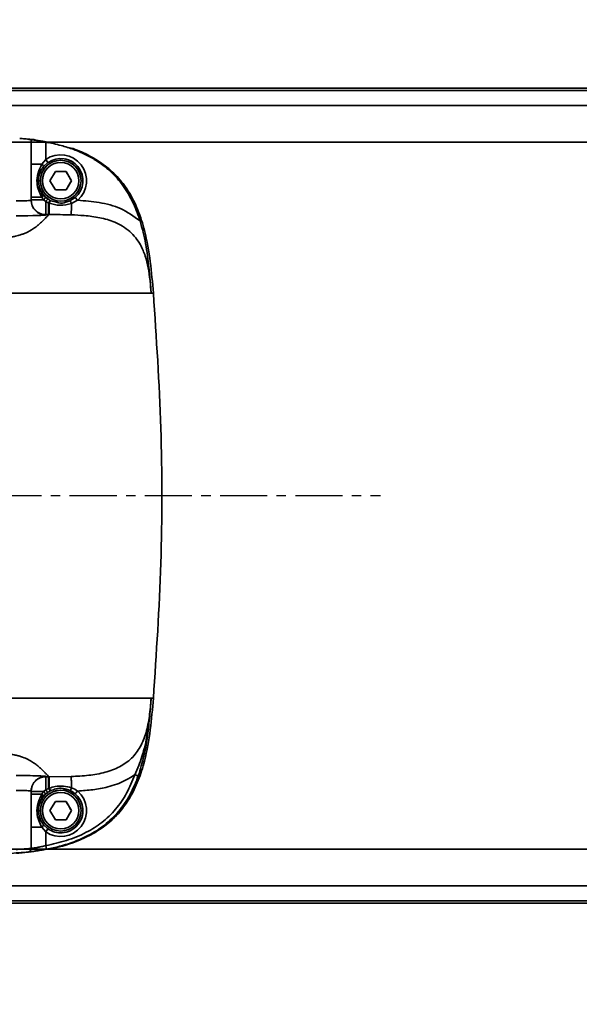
# Model space of a CAD drawing. Header units: millimetres. Extents: x 5717 to 9500, y -822 to 3039.
# Tile 14 of 31: x 7720 to 7796, y 743 to 875. Entities that reach past the tile are written whole.
import ezdxf

# ---------------------------------------------------------------- set-up
doc = ezdxf.new("R2010")
doc.units = ezdxf.units.MM
doc.header["$PDSIZE"] = -1
doc.linetypes.add('CENTER', pattern=[10.16, 6.35, -1.27, 1.27, -1.27])
doc.layers.add('细线层', color=7, linetype='Continuous')
doc.styles.get("Standard").update_dxf_attribs({"font": 'geniso.shx'})
doc.dimstyles.new('ISO-25', dxfattribs={"dimscale": 5, "dimtxt": 3.5, "dimasz": 4.5, "dimexe": 3.5, "dimexo": 0.625, "dimtad": 1, "dimdec": 1, "dimtxsty": 'Standard', "dimcen": 2.5, "dimclrd": 1, "dimclre": 1, "dimadec": 0, "dimazin": 0, "dimtfac": 1, "dimtdec": 1, "dimtmove": 1, "dimatfit": 3, "dimfxl": 1, "dimarcsym": 0})

# ---------------------------------------------------------------- blocks, each defined once
blk = doc.blocks.new('*U1')
at = {"color": 0, "linetype": 'CENTER', "transparency": 16777216}
blk.add_line((-294.49, 0), (458.69, 0), dxfattribs=at)
blk = doc.blocks.new('*D32')
at = {"color": 1, "lineweight": -2, "transparency": 16777216}
for p, q in [((7895.88, 1048.55), (7836.6, 1029.74)), ((7147.94, 811.21), (7815.15, 1022.94))]:
    blk.add_line(p, q, dxfattribs=at)
at = {"color": 1, "transparency": 16777216}
blk.add_solid([(7835.46, 1033.32), (7837.73, 1026.17), (7815.15, 1022.94)], dxfattribs=at)
at = {"layer": 'Defpoints', "color": 0, "transparency": 16777216}
for p in [(7815.15, 1022.94), (7147.94, 811.21)]:
    blk.add_point(p, dxfattribs=at)
at = {"color": 0, "transparency": 16777216, "insert": (7873.37, 1053.87), "char_height": 17.5, "attachment_point": 5, "rotation": 17.6057}
blk.add_mtext('{\\fHYSWLongFangSong|b1|i0|c134|p2;R700}', dxfattribs=at)

msp = doc.modelspace()

# ---------------------------------------------------------------- linework, layer by layer
at = {"color": 4}
msp.add_arc((7147.94, 811.21), 700, 225, 135, dxfattribs=at)
at = {"layer": '细线层', "linetype": 'Continuous', "lineweight": 35}
for p, q in [((7902.94, 865.88), (7462.15, 865.88)), ((7463.53, 866.21), (7902.94, 866.21)), ((7460.59, 863.85), (7902.94, 863.85)), ((7819.86, 858.9), (7674.26, 858.9)), ((7721.94, 859.25), (7721.94, 851.1)), ((7721.94, 855.95), (7721.94, 859.25)), ((7721.94, 859.25), (7723.94, 858.94)), ((7723.94, 858.94), (7723.94, 856.58)), ((7723.38, 855.95), (7721.94, 855.95)), ((7723.38, 855.95), (7723.94, 856.58)), ((7724.22, 856.17), (7723.63, 855.63)), ((7723.94, 856.58), (7724.22, 856.17)), ((7724.49, 853.71), (7725.22, 854.96)), ((7725.22, 854.96), (7726.66, 854.96)), ((7726.66, 854.96), (7727.38, 853.71)), ((7725.22, 852.46), (7724.49, 853.71)), ((7727.38, 853.71), (7726.66, 852.46)), ((7723.63, 851.79), (7723.91, 851.5)), ((7726.66, 852.46), (7725.22, 852.46)), ((7723.38, 851.47), (7721.94, 851.47)), ((7721.94, 851.13), (7721.94, 851.47)), ((7721.94, 851.1), (7721.94, 851.13)), ((7721.94, 851.13), (7723.64, 851.13)), ((7723.64, 851.13), (7723.38, 851.47)), ((7723.94, 850.9), (7723.64, 851.13)), ((7723.91, 851.5), (7724.22, 851.25)), ((7724.4, 850.68), (7724.31, 850.72)), ((7724.54, 851.05), (7724.62, 851.01)), ((7724.62, 851.01), (7725.38, 850.8)), ((7727.19, 850.99), (7727.91, 851.45)), ((7728.23, 851.07), (7727.41, 850.65)), ((7728.23, 851.07), (7727.91, 851.45)), ((7723.94, 849.13), (7723.94, 849.1)), ((7724.31, 849.13), (7723.94, 849.13)), ((7724.4, 849.13), (7724.31, 849.13)), ((7738.22, 838.55), (7738.16, 838.55)), ((7738.46, 838.55), (7738.22, 838.55)), ((7738.16, 783.87), (7738.11, 783.21)), ((7738.16, 783.87), (7738.22, 783.87)), ((7738.16, 783.87), (7738.16, 783.87)), ((7738.22, 783.87), (7738.46, 783.87)), ((7723.94, 773.32), (7723.94, 773.29)), ((7723.94, 773.29), (7724.31, 773.29)), ((7724.4, 773.29), (7727.36, 773.32)), ((7721.9, 771.34), (7721.97, 771.68)), ((7721.94, 771.32), (7721.9, 771.34)), ((7721.94, 771.32), (7721.99, 771.6)), ((7721.94, 771.32), (7721.94, 763.61)), ((7721.94, 771.29), (7721.94, 771.32)), ((7723.64, 771.29), (7721.94, 771.29)), ((7721.94, 770.95), (7721.94, 771.29)), ((7723.38, 770.95), (7721.94, 770.95)), ((7723.38, 770.95), (7723.64, 771.29)), ((7723.91, 770.92), (7723.63, 770.63)), ((7723.64, 771.29), (7723.94, 771.52)), ((7724.22, 771.17), (7723.91, 770.92)), ((7724.62, 771.41), (7724.54, 771.37)), ((7727.19, 771.44), (7726.5, 771.63)), ((7727.91, 770.98), (7727.19, 771.44)), ((7724.49, 768.71), (7725.22, 769.96)), ((7725.22, 769.96), (7726.66, 769.96)), ((7726.66, 769.96), (7727.38, 768.71)), ((7725.22, 767.46), (7724.49, 768.71)), ((7727.38, 768.71), (7726.66, 767.46)), ((7723.63, 766.79), (7724.22, 766.25)), ((7726.66, 767.46), (7725.22, 767.46)), ((7723.38, 766.47), (7721.94, 766.47)), ((7721.94, 763.61), (7721.94, 766.47)), ((7723.94, 765.84), (7723.38, 766.47)), ((7723.94, 765.84), (7724.22, 766.25)), ((7723.94, 765.84), (7723.94, 763.99)), ((7724.03, 763.5), (7723.94, 763.99)), ((7674.26, 763.52), (7819.86, 763.52)), ((7721.94, 763.17), (7722.51, 763.25)), ((7902.94, 758.57), (7460.59, 758.57)), ((7462.15, 756.54), (7902.94, 756.54)), ((7902.94, 756.21), (7463.53, 756.21))]:
    msp.add_line(p, q, dxfattribs=at)
at = {"layer": '细线层', "linetype": 'Continuous', "lineweight": 35, "flags": 128}
for points in [[(7723.44, 851.71), (7723.4, 852.1), (7723.33, 852.34)], [(7723.94, 849.13), (7723.94, 849.18), (7723.94, 849.28), (7723.94, 849.44), (7723.94, 849.66), (7723.94, 849.92), (7723.94, 850.22), (7723.94, 850.55), (7723.94, 850.9)], [(7724.4, 849.13), (7724.4, 849.17), (7724.4, 849.26), (7724.4, 849.4), (7724.4, 849.59), (7724.4, 849.81), (7724.4, 850.08), (7724.4, 850.37), (7724.4, 850.68)], [(7727.36, 849.1), (7727.36, 849.14), (7727.36, 849.23), (7727.37, 849.37), (7727.37, 849.55), (7727.38, 849.78), (7727.39, 850.04), (7727.4, 850.33), (7727.41, 850.65)], [(7724.31, 773.29), (7724.36, 773.29), (7724.4, 773.29)], [(7723.37, 770.21), (7723.4, 770.32), (7723.44, 770.71)]]:
    msp.add_lwpolyline(points, dxfattribs=at)
at = {"layer": '细线层', "linetype": 'Continuous', "lineweight": 35}
for centre, radius in [((7725.94, 853.71), 2.75), ((7725.94, 853.71), 2.45), ((7725.94, 768.71), 2.75), ((7725.94, 768.71), 2.45)]:
    msp.add_circle(centre, radius, dxfattribs=at)
for centre, radius, start, end in [((7725.94, 853.71), 3.5, 310.9839, 124.8499), ((7725.94, 853.71), 2.75, 79.1396, 259.1396), ((7723.08, 855.46), 0.574, 17.0613, 58.1697), ((7725.94, 853.71), 3, 310.9839, 124.8499), ((7725.94, 853.71), 3, 0, 79.1396), ((7723.08, 851.96), 0.574, 301.8303, 342.9387), ((7723.94, 851.13), 2, 180.0138, 270.0138), ((7723.94, 851.1), 2, 180.0138, 270.0138), ((7722.95, 851.91), 1.04, 311.7486, 336.8319), ((7725.34, 850.05), 1.64, 132.9527, 148.8255), ((7725.28, 850.34), 0.943, 134.5859, 159.1413), ((7726.53, 850.34), 0.923, 19.4705, 44.5698), ((7725.94, 768.71), 2.75, 79.1396, 259.1396), ((7723.08, 770.46), 0.574, 17.0618, 58.1693), ((7722.95, 770.51), 1.04, 23.1681, 48.2514), ((7725.94, 768.71), 3.5, 235.1501, 49.0214), ((7725.94, 768.71), 3, 0, 79.1396), ((7725.94, 768.71), 3, 259.1396, 0), ((7723.08, 766.96), 0.574, 301.8303, 342.9387), ((7721.44, 763.61), 0.5, 276.6224, 0), ((7721.44, 763.61), 0.5, 276.6224, 0)]:
    msp.add_arc(centre, radius, start, end, dxfattribs=at)
for centre, major_axis, ratio in [((7719.94, 851.1), (2, 0), 0.062164), ((7719.94, 849.1), (4, 0), 0.031082)]:
    msp.add_ellipse(centre, major_axis=major_axis, ratio=ratio, start_param=4.712389, end_param=6.283185, dxfattribs=at)
for points, knots in [([(7720.4, 859.42), (7720.47, 859.41), (7720.75, 859.39), (7721.22, 859.34), (7721.67, 859.29), (7721.9, 859.26), (7721.93, 859.25), (7721.94, 859.25)], [0, 0, 0, 0, 0.079097, 0.332454, 0.585889, 0.838322, 1, 1, 1, 1]), ([(7721.05, 859.36), (7721.38, 859.34), (7722.46, 859.29), (7723.51, 859), (7724.24, 858.8)], [0, 0, 0, 0, 0.304966, 1, 1, 1, 1]), ([(7721.94, 859.25), (7721.96, 859.25), (7722, 859.24), (7722.34, 859.2), (7722.84, 859.13), (7723.41, 859.04), (7723.78, 858.97), (7723.94, 858.94)], [0, 0, 0, 0, 0.211849, 0.423679, 0.636051, 0.85003, 1, 1, 1, 1]), ([(7723.94, 858.94), (7724.63, 858.79), (7725.9, 858.52), (7727.68, 857.95), (7729.24, 857.3), (7730.94, 856.36), (7732.72, 855.01), (7734.4, 853.1), (7735.69, 850.91), (7736.35, 849.26), (7736.63, 848.38), (7736.65, 848.3)], [0, 0, 0, 0, 0.120754, 0.222346, 0.318282, 0.409461, 0.554074, 0.697575, 0.842275, 0.985951, 1, 1, 1, 1]), ([(7726.57, 858.28), (7726.82, 858.23), (7727.87, 858.02), (7729.61, 857.22), (7731.75, 855.98), (7733.61, 854.32), (7735.21, 852.23), (7736.44, 849.75), (7737.45, 846.55), (7738.09, 842.79), (7738.34, 839.96), (7738.46, 838.55)], [0, 0, 0, 0, 0.030312, 0.12907, 0.227667, 0.327258, 0.426879, 0.542621, 0.658649, 0.829151, 1, 1, 1, 1]), ([(7721.94, 851.47), (7721.94, 851.51), (7721.94, 852.13), (7721.94, 853.29), (7721.94, 854.75), (7721.94, 855.63), (7721.94, 855.95)], [0, 0, 0, 0, 0.0266861, 0.4080361, 0.789736, 1, 1, 1, 1]), ([(7723.38, 851.47), (7723.23, 851.77), (7722.93, 852.38), (7722.68, 853.49), (7722.8, 854.75), (7723.19, 855.55), (7723.38, 855.95)], [0, 0, 0, 0, 0.213668, 0.433825, 0.716538, 1, 1, 1, 1]), ([(7723.63, 855.63), (7723.53, 855.49), (7723.31, 855.2), (7723.03, 854.57), (7722.88, 853.73), (7723.03, 852.77), (7723.36, 852.13), (7723.59, 851.84), (7723.63, 851.79)], [0, 0, 0, 0, 0.125359, 0.264768, 0.490733, 0.731295, 0.953841, 1, 1, 1, 1]), ([(7727.38, 853.71), (7727.25, 853.93), (7727.01, 854.35), (7726.77, 854.77), (7726.66, 854.96)], [0, 0, 0, 0, 0.534625, 1, 1, 1, 1]), ([(7726.66, 852.46), (7726.79, 852.68), (7727.03, 853.1), (7727.27, 853.52), (7727.38, 853.71)], [0, 0, 0, 0, 0.534625, 1, 1, 1, 1]), ([(7725.22, 852.46), (7725.4, 852.46), (7725.83, 852.46), (7726.33, 852.46), (7726.61, 852.46), (7726.66, 852.46)], [0, 0, 0, 0, 0.388748, 0.899654, 1, 1, 1, 1]), ([(7724.31, 850.72), (7724.2, 850.76), (7724.08, 850.82), (7723.96, 850.89), (7723.94, 850.9)], [0, 0, 0, 0, 0.846734, 1, 1, 1, 1]), ([(7724.22, 851.25), (7724.24, 851.24), (7724.34, 851.17), (7724.45, 851.11), (7724.54, 851.05)], [0, 0, 0, 0, 0.154623, 1, 1, 1, 1]), ([(7724.31, 849.13), (7724.31, 849.17), (7724.31, 849.24), (7724.31, 849.71), (7724.31, 850.24), (7724.31, 850.6), (7724.31, 850.72)], [0, 0, 0, 0, 0.289282, 0.578565, 0.867847, 1, 1, 1, 1]), ([(7727.41, 850.65), (7726.88, 850.51), (7725.87, 850.26), (7724.88, 850.54), (7724.4, 850.68)], [0, 0, 0, 0, 0.524165, 1, 1, 1, 1]), ([(7725.38, 850.8), (7725.48, 850.77), (7725.89, 850.64), (7726.53, 850.73), (7727.01, 850.92), (7727.19, 850.99)], [0, 0, 0, 0, 0.161742, 0.689584, 1, 1, 1, 1]), ([(7728.23, 851.07), (7729.2, 850.99), (7731.16, 850.84), (7734.13, 850.1), (7735.8, 848.91), (7736.65, 848.3)], [0, 0, 0, 0, 0.323827, 0.655478, 1, 1, 1, 1]), ([(7724.31, 849.13), (7724.24, 849.05), (7724.1, 848.9), (7723.9, 848.68), (7723.69, 848.46), (7723.47, 848.25), (7723.24, 848.02), (7723, 847.81), (7722.76, 847.61), (7722.51, 847.42), (7722.26, 847.25), (7722, 847.08), (7721.7, 846.91), (7721.36, 846.73), (7720.98, 846.56), (7720.58, 846.42), (7720.2, 846.31), (7719.82, 846.22), (7719.37, 846.14), (7718.76, 846.05), (7717.95, 845.97), (7717, 845.9), (7716.01, 845.85), (7714.88, 845.81), (7713.16, 845.76), (7710.69, 845.71), (7707.98, 845.69), (7705.17, 845.68), (7702.35, 845.68), (7699.55, 845.69), (7696.97, 845.7), (7694.18, 845.71), (7690.92, 845.72), (7687, 845.74), (7682.89, 845.75), (7678.85, 845.76), (7674.88, 845.78), (7670.98, 845.79), (7667.16, 845.81), (7661.33, 845.83), (7653.66, 845.85), (7645.41, 845.88), (7638.7, 845.91), (7633.41, 845.93), (7628.31, 845.94), (7623.4, 845.96), (7618.67, 845.98), (7614.13, 846), (7609.78, 846.01), (7604.88, 846.03), (7598.98, 846.05), (7591.91, 846.08), (7584.62, 846.11), (7577.46, 846.14), (7570.43, 846.17), (7563.29, 846.2), (7556.13, 846.24), (7549.11, 846.28), (7542.23, 846.33), (7535.5, 846.39), (7529.46, 846.47), (7524.3, 846.57), (7520.09, 846.69), (7516.51, 846.83), (7513.34, 846.97), (7510.33, 847.14), (7507.49, 847.31), (7504.75, 847.49), (7502.34, 847.65), (7500.13, 847.81), (7498.14, 847.96), (7496.29, 848.1), (7495.22, 848.2), (7494.75, 848.24)], [0, 0, 0, 0, 0.021366, 0.040428, 0.057542, 0.079156, 0.098634, 0.115976, 0.136123, 0.151667, 0.166478, 0.180717, 0.196703, 0.211181, 0.227909, 0.24157, 0.249773, 0.257, 0.26526, 0.272429, 0.28014, 0.287849, 0.291779, 0.295561, 0.303259, 0.310957, 0.318657, 0.326364, 0.334076, 0.341791, 0.349507, 0.355427, 0.364917, 0.376477, 0.387833, 0.398985, 0.409933, 0.420676, 0.431216, 0.441552, 0.468924, 0.494754, 0.509859, 0.52445, 0.538526, 0.552089, 0.565138, 0.577672, 0.589693, 0.6012, 0.618243, 0.63856, 0.659811, 0.678719, 0.697939, 0.718129, 0.738113, 0.757565, 0.776821, 0.796299, 0.815409, 0.830782, 0.846152, 0.861528, 0.876911, 0.893227, 0.911036, 0.92791, 0.945683, 0.959397, 0.97378, 0.988463, 1, 1, 1, 1]), ([(7727.36, 849.1), (7726.86, 849.11), (7725.88, 849.14), (7724.9, 849.13), (7724.4, 849.13)], [0, 0, 0, 0, 0.4998924, 1, 1, 1, 1]), ([(7738.16, 838.55), (7738.16, 838.55), (7738.07, 839.69), (7737.92, 841.37), (7737.39, 843.55), (7736.68, 845.28), (7735.35, 846.98), (7733.35, 848.16), (7731.22, 848.76), (7729.23, 849.02), (7727.94, 849.08), (7727.36, 849.1)], [0, 0, 0, 0, 0.000003, 0.197013, 0.291124, 0.384942, 0.518896, 0.654946, 0.776744, 0.899016, 1, 1, 1, 1]), ([(7736.65, 848.3), (7736.8, 847.79), (7737.1, 846.76), (7737.53, 844.65), (7737.82, 842.44), (7738.01, 840.4), (7738.1, 839.32), (7738.14, 838.83), (7738.16, 838.63), (7738.16, 838.56), (7738.16, 838.55)], [0, 0, 0, 0, 0.1583346, 0.3172477, 0.6573682, 0.84898, 0.9383495, 0.9802609, 0.9965204, 1, 1, 1, 1]), ([(7738.16, 838.55), (7737.88, 838.55), (7737.31, 838.55), (7736.62, 838.55), (7735.98, 838.55), (7735.54, 838.55), (7734.95, 838.55), (7734.1, 838.55), (7733.01, 838.55), (7731.65, 838.55), (7730.3, 838.55), (7728.63, 838.55), (7726.68, 838.55), (7724.61, 838.55), (7722.25, 838.55), (7719.63, 838.55), (7716.77, 838.55), (7713.19, 838.55), (7708.9, 838.55), (7704.03, 838.56), (7699.15, 838.56), (7690.12, 838.57), (7676.98, 838.59), (7659.74, 838.63), (7643.34, 838.71), (7627.77, 838.81), (7613.01, 838.96), (7598.25, 839.16), (7583.48, 839.44), (7568.72, 839.8), (7553.99, 840.29), (7542.08, 840.79), (7533.06, 841.25), (7526.83, 841.6), (7520.75, 841.98), (7514.91, 842.38), (7509.5, 842.79), (7504.74, 843.17), (7500.84, 843.51), (7497.41, 843.82), (7494.55, 844.09), (7492.08, 844.34), (7489.96, 844.56), (7488.01, 844.76), (7486.15, 844.96), (7484.95, 845.1), (7484.34, 845.16)], [0, 0, 0, 0, 0.069036, 0.138072, 0.159768, 0.181465, 0.203161, 0.224856, 0.246545, 0.257008, 0.267466, 0.277917, 0.285754, 0.293596, 0.30144, 0.309283, 0.317123, 0.324965, 0.336726, 0.348498, 0.360272, 0.37205, 0.41392, 0.455793, 0.497666, 0.533558, 0.56945, 0.605342, 0.641234, 0.677125, 0.713015, 0.748897, 0.764597, 0.780296, 0.795991, 0.81168, 0.82736, 0.843034, 0.858715, 0.8744, 0.895322, 0.916254, 0.93719, 0.958126, 0.979063, 1, 1, 1, 1]), ([(7738.46, 838.55), (7738.86, 832.48), (7739.66, 820.34), (7739.66, 802.08), (7738.86, 789.94), (7738.46, 783.87)], [0, 0, 0, 0, 0.3335007, 0.6664993, 1, 1, 1, 1]), ([(7484.34, 777.26), (7484.95, 777.33), (7486.15, 777.46), (7488.01, 777.66), (7489.96, 777.87), (7492.08, 778.08), (7494.55, 778.33), (7497.41, 778.6), (7500.84, 778.91), (7504.74, 779.25), (7509.5, 779.63), (7514.91, 780.04), (7520.75, 780.44), (7526.83, 780.82), (7533.06, 781.17), (7542.89, 781.67), (7556.44, 782.23), (7573.64, 782.76), (7590.86, 783.14), (7608.09, 783.41), (7625.31, 783.59), (7642.52, 783.71), (7659.74, 783.79), (7676.98, 783.83), (7690.66, 783.85), (7700.77, 783.86), (7706.2, 783.87), (7710.51, 783.87), (7713.7, 783.87), (7716.77, 783.87), (7719.63, 783.87), (7722.25, 783.87), (7724.61, 783.87), (7726.68, 783.87), (7728.63, 783.87), (7730.3, 783.87), (7731.65, 783.87), (7733.19, 783.87), (7734.41, 783.87), (7735.31, 783.87), (7735.92, 783.87), (7736.39, 783.87), (7737.17, 783.87), (7737.72, 783.87), (7738.16, 783.87)], [0, 0, 0, 0, 0.020937, 0.041874, 0.06281, 0.083746, 0.104678, 0.1256, 0.141286, 0.156966, 0.17264, 0.18832, 0.204009, 0.219704, 0.235403, 0.251103, 0.292964, 0.334837, 0.376711, 0.418584, 0.460458, 0.502332, 0.544206, 0.586079, 0.627949, 0.64365, 0.659346, 0.667194, 0.675039, 0.682881, 0.690721, 0.698564, 0.706408, 0.71425, 0.722087, 0.732538, 0.742996, 0.753459, 0.781061, 0.808673, 0.836286, 0.8639, 0.891515, 1, 1, 1, 1]), ([(7738.46, 783.87), (7738.34, 782.45), (7738.09, 779.6), (7737.45, 775.88), (7736.48, 772.78), (7735.36, 770.46), (7733.96, 768.51), (7732.36, 766.94), (7730.51, 765.67), (7728, 764.47), (7725.82, 763.76), (7724.32, 763.55), (7724.1, 763.52)], [0, 0, 0, 0, 0.155923, 0.311521, 0.410673, 0.509621, 0.59089, 0.672117, 0.75316, 0.834295, 0.975653, 1, 1, 1, 1]), ([(7727.36, 773.32), (7728.15, 773.35), (7729.69, 773.43), (7731.9, 773.81), (7733.9, 774.53), (7735.56, 775.69), (7736.78, 777.32), (7737.54, 779.29), (7737.96, 781.51), (7738.09, 783.06), (7738.16, 783.87)], [0, 0, 0, 0, 0.136386, 0.265818, 0.386328, 0.499078, 0.611257, 0.730723, 0.860289, 1, 1, 1, 1]), ([(7735.95, 773.55), (7735.95, 773.55), (7736.33, 774.36), (7737.04, 776.19), (7737.65, 778.86), (7737.89, 780.82), (7738.01, 782.11), (7738.05, 782.56), (7738.09, 783.03), (7738.1, 783.12), (7738.11, 783.21)], [0, 0, 0, 0, 0.000006, 0.26382, 0.58206, 0.837621, 0.861348, 0.971597, 0.974255, 1, 1, 1, 1]), ([(7738.11, 783.21), (7738.1, 783.12), (7738.07, 782.66), (7737.95, 781.29), (7737.7, 778.98), (7737.29, 776.22), (7736.69, 774.29), (7736.42, 773.39)], [0, 0, 0, 0, 0.025322, 0.136219, 0.409776, 0.725189, 1, 1, 1, 1]), ([(7738.11, 783.21), (7738.11, 783.21), (7738.11, 783.21), (7738.11, 783.21), (7738.11, 783.21)], [0, 0, 0, 0, 0.499621, 1, 1, 1, 1]), ([(7494.75, 774.18), (7495.14, 774.22), (7496.01, 774.29), (7497.55, 774.41), (7499.23, 774.54), (7500.94, 774.67), (7502.64, 774.79), (7504.5, 774.92), (7506.5, 775.05), (7508.72, 775.19), (7511, 775.32), (7513.29, 775.44), (7515.5, 775.55), (7517.73, 775.64), (7520.17, 775.73), (7522.88, 775.81), (7525.88, 775.88), (7529.63, 775.95), (7534.19, 776.01), (7539.49, 776.07), (7544.9, 776.11), (7550.87, 776.15), (7557.41, 776.19), (7564.6, 776.23), (7571.69, 776.26), (7578.25, 776.29), (7584.35, 776.31), (7590.42, 776.33), (7596.24, 776.36), (7603.12, 776.38), (7611.17, 776.41), (7621.31, 776.45), (7632.4, 776.49), (7641.1, 776.52), (7647.13, 776.54), (7650.18, 776.56), (7653.3, 776.57), (7656.48, 776.58), (7659.71, 776.59), (7667.33, 776.62), (7674.69, 776.64), (7681.77, 776.67), (7684.24, 776.68), (7686.74, 776.68), (7689.31, 776.69), (7691.9, 776.7), (7694.26, 776.71), (7696.66, 776.72), (7699.17, 776.73), (7702.06, 776.74), (7705.01, 776.74), (7707.47, 776.73), (7709.34, 776.72), (7711.11, 776.7), (7713.16, 776.66), (7715.23, 776.6), (7716.81, 776.53), (7717.95, 776.45), (7718.85, 776.36), (7719.54, 776.26), (7720.09, 776.14), (7720.78, 775.95), (7721.39, 775.68), (7722, 775.34), (7722.52, 775), (7722.94, 774.67), (7723.33, 774.32), (7723.66, 773.99), (7723.99, 773.64), (7724.2, 773.41), (7724.31, 773.29)], [0, 0, 0, 0, 0.009587, 0.021438, 0.034452, 0.045952, 0.057565, 0.069515, 0.083167, 0.096403, 0.110463, 0.123087, 0.133624, 0.143819, 0.153853, 0.164133, 0.174256, 0.184612, 0.199989, 0.215371, 0.230547, 0.246138, 0.265589, 0.285231, 0.305982, 0.324477, 0.339747, 0.356516, 0.374783, 0.388051, 0.41347, 0.441479, 0.472077, 0.505265, 0.513534, 0.521966, 0.530563, 0.539325, 0.548251, 0.557342, 0.602415, 0.609153, 0.615965, 0.622852, 0.629813, 0.637198, 0.644332, 0.649318, 0.657079, 0.665101, 0.673214, 0.681355, 0.685242, 0.689066, 0.696764, 0.704462, 0.712164, 0.719872, 0.727583, 0.737383, 0.747721, 0.75844, 0.788619, 0.818908, 0.847822, 0.879402, 0.907228, 0.939642, 0.96763, 1, 1, 1, 1]), ([(7719.94, 773.44), (7720.46, 773.44), (7721.51, 773.44), (7722.83, 773.41), (7723.76, 773.37), (7723.88, 773.33), (7723.94, 773.32)], [0, 0, 0, 0, 0.249944, 0.499921, 0.749944, 1, 1, 1, 1]), ([(7721.99, 771.6), (7722.01, 771.75), (7722.04, 772.04), (7722.26, 772.42), (7722.51, 772.74), (7722.83, 773), (7723.3, 773.25), (7723.69, 773.29), (7723.94, 773.32)], [0, 0, 0, 0, 0.164002, 0.305695, 0.450394, 0.595094, 0.736786, 1, 1, 1, 1]), ([(7723.94, 763.99), (7724.87, 764.2), (7726.75, 764.61), (7729.31, 765.65), (7731.57, 767.07), (7733.43, 768.86), (7734.94, 771.05), (7735.61, 772.71), (7735.95, 773.55)], [0, 0, 0, 0, 0.176551, 0.356374, 0.509843, 0.669181, 0.831664, 1, 1, 1, 1]), ([(7723.94, 771.52), (7723.94, 771.7), (7723.94, 772.13), (7723.94, 772.71), (7723.94, 773.18), (7723.94, 773.25), (7723.94, 773.29)], [0, 0, 0, 0, 0.18821, 0.458807, 0.729403, 1, 1, 1, 1]), ([(7736.42, 773.39), (7736.07, 772.53), (7735.38, 770.82), (7733.83, 768.55), (7731.89, 766.7), (7730.17, 765.6), (7728.15, 764.62), (7726.28, 763.97), (7724.62, 763.62), (7724.03, 763.5)], [0, 0, 0, 0, 0.165839, 0.331293, 0.488564, 0.646006, 0.695002, 0.891697, 1, 1, 1, 1]), ([(7724.31, 771.71), (7724.31, 771.81), (7724.31, 772.17), (7724.31, 772.71), (7724.31, 773.18), (7724.31, 773.25), (7724.31, 773.29)], [0, 0, 0, 0, 0.121023, 0.421341, 0.721658, 1, 1, 1, 1]), ([(7724.4, 771.74), (7724.4, 771.83), (7724.4, 772.18), (7724.4, 772.71), (7724.4, 773.18), (7724.4, 773.25), (7724.4, 773.29)], [0, 0, 0, 0, 0.108103, 0.412835, 0.717566, 1, 1, 1, 1]), ([(7727.41, 771.78), (7727.4, 771.87), (7727.4, 772.08), (7727.39, 772.4), (7727.38, 772.72), (7727.37, 772.98), (7727.36, 773.23), (7727.36, 773.28), (7727.36, 773.32)], [0, 0, 0, 0, 0.1070708, 0.2583237, 0.4126562, 0.5669887, 0.7182416, 1, 1, 1, 1]), ([(7735.95, 773.55), (7735.51, 773.27), (7734.74, 772.77), (7733.5, 772.26), (7732.05, 771.82), (7730.28, 771.49), (7728.92, 771.4), (7728.23, 771.35)], [0, 0, 0, 0, 0.191184, 0.338184, 0.494209, 0.747807, 1, 1, 1, 1]), ([(7724.4, 771.74), (7724.4, 771.74), (7724.66, 771.83), (7725.28, 772.01), (7726.32, 772.06), (7727.05, 771.89), (7727.41, 771.78), (7727.41, 771.78)], [0, 0, 0, 0, 0.000016, 0.270188, 0.631959, 0.99998, 1, 1, 1, 1]), ([(7721.9, 771.34), (7721.89, 771.34), (7721.87, 771.35), (7721.71, 771.38), (7721.43, 771.4), (7721.05, 771.42), (7720.58, 771.44), (7720.19, 771.44), (7719.94, 771.44)], [0, 0, 0, 0, 0.050901, 0.202904, 0.438781, 0.585215, 0.727761, 1, 1, 1, 1]), ([(7721.94, 766.47), (7721.94, 766.51), (7721.94, 767.13), (7721.94, 768.29), (7721.94, 769.75), (7721.94, 770.63), (7721.94, 770.95)], [0, 0, 0, 0, 0.026686, 0.408036, 0.789736, 1, 1, 1, 1]), ([(7723.38, 766.47), (7723.23, 766.77), (7722.93, 767.38), (7722.68, 768.49), (7722.8, 769.75), (7723.19, 770.55), (7723.38, 770.95)], [0, 0, 0, 0, 0.213668, 0.433825, 0.716538, 1, 1, 1, 1]), ([(7723.63, 770.63), (7723.53, 770.49), (7723.31, 770.2), (7723.03, 769.57), (7722.88, 768.73), (7723.03, 767.77), (7723.36, 767.13), (7723.59, 766.84), (7723.63, 766.79)], [0, 0, 0, 0, 0.125359, 0.264768, 0.490733, 0.731295, 0.953841, 1, 1, 1, 1]), ([(7723.94, 771.52), (7723.94, 771.52), (7723.96, 771.53), (7724.01, 771.56), (7724.1, 771.61), (7724.2, 771.66), (7724.28, 771.69), (7724.31, 771.71), (7724.31, 771.71)], [0, 0, 0, 0, 0.000144, 0.153223, 0.437572, 0.72328, 0.999856, 1, 1, 1, 1]), ([(7724.54, 771.37), (7724.51, 771.35), (7724.45, 771.32), (7724.36, 771.26), (7724.28, 771.21), (7724.24, 771.18), (7724.22, 771.17)], [0, 0, 0, 0, 0.274725, 0.559929, 0.845434, 1, 1, 1, 1]), ([(7724.22, 766.25), (7724.52, 766.08), (7725.11, 765.75), (7726.14, 765.66), (7727.14, 765.9), (7728, 766.46), (7728.63, 767.27), (7728.96, 768.24), (7728.94, 769.26), (7728.6, 770.24), (7728.14, 770.73), (7727.91, 770.98)], [0, 0, 0, 0, 0.111173, 0.222345, 0.333518, 0.44469, 0.555863, 0.667036, 0.778208, 0.889381, 1, 1, 1, 1]), ([(7724.31, 771.71), (7724.31, 771.71), (7724.34, 771.72), (7724.37, 771.73), (7724.4, 771.74)], [0, 0, 0, 0, 0.000599, 1, 1, 1, 1]), ([(7726.5, 771.63), (7726.42, 771.65), (7726.03, 771.77), (7725.36, 771.7), (7724.84, 771.49), (7724.62, 771.41)], [0, 0, 0, 0, 0.126107, 0.632755, 1, 1, 1, 1]), ([(7727.41, 771.78), (7727.69, 771.65), (7727.98, 771.53), (7728.23, 771.35), (7728.23, 771.35)], [0, 0, 0, 0, 0.999936, 1, 1, 1, 1]), ([(7727.38, 768.71), (7727.25, 768.93), (7727.01, 769.35), (7726.77, 769.77), (7726.66, 769.96)], [0, 0, 0, 0, 0.534625, 1, 1, 1, 1]), ([(7726.66, 767.46), (7726.79, 767.68), (7727.03, 768.1), (7727.27, 768.52), (7727.38, 768.71)], [0, 0, 0, 0, 0.534625, 1, 1, 1, 1]), ([(7725.22, 767.46), (7725.4, 767.46), (7725.83, 767.46), (7726.33, 767.46), (7726.61, 767.46), (7726.66, 767.46)], [0, 0, 0, 0, 0.388748, 0.899654, 1, 1, 1, 1]), ([(7722.74, 763.74), (7722.93, 763.78), (7723.3, 763.84), (7723.73, 763.94), (7723.94, 763.99)], [0, 0, 0, 0, 0.524476, 1, 1, 1, 1]), ([(7711.14, 762.73), (7712.94, 762.72), (7716.55, 762.7), (7720.14, 763.01), (7721.94, 763.17)], [0, 0, 0, 0, 0.500009, 1, 1, 1, 1]), ([(7719.94, 763.46), (7720.16, 763.48), (7720.61, 763.51), (7721.22, 763.55), (7721.67, 763.59), (7721.9, 763.61), (7721.93, 763.61), (7721.94, 763.61)], [0, 0, 0, 0, 0.215637, 0.43128, 0.64697, 0.861954, 1, 1, 1, 1]), ([(7721.5, 763.11), (7721.49, 763.11), (7721.47, 763.11), (7721.29, 763.09), (7720.95, 763.05), (7720.49, 763.01), (7720.15, 762.98), (7719.98, 762.96)], [0, 0, 0, 0, 0.137181, 0.351228, 0.566854, 0.783251, 1, 1, 1, 1]), ([(7722.51, 763.24), (7722.35, 763.22), (7721.97, 763.17), (7721.58, 763.12), (7721.52, 763.12), (7721.5, 763.11)], [0, 0, 0, 0, 0.279574, 0.64026, 1, 1, 1, 1]), ([(7721.94, 763.61), (7721.96, 763.61), (7722, 763.62), (7722.31, 763.67), (7722.61, 763.72), (7722.74, 763.74)], [0, 0, 0, 0, 0.3603984, 0.7211012, 1, 1, 1, 1]), ([(7724.03, 763.5), (7723.77, 763.45), (7723.23, 763.35), (7722.76, 763.28), (7722.51, 763.25)], [0, 0, 0, 0, 0.476332, 1, 1, 1, 1])]:
    msp.add_open_spline(points, degree=3, knots=knots, dxfattribs=at)
for points in [[(7724.54, 851.05), (7724.54, 851.05), (7724.52, 851.05), (7724.46, 850.97), (7724.39, 850.86), (7724.34, 850.76), (7724.31, 850.72)], [(7721.94, 771.29), (7721.97, 771.55), (7722.03, 772.07), (7722.49, 772.73), (7723.15, 773.2), (7723.68, 773.26), (7723.94, 773.29)], [(7736.42, 773.39), (7736.41, 773.39), (7736.39, 773.39), (7736.28, 773.43), (7736.13, 773.49), (7736.01, 773.53), (7735.95, 773.55)], [(7724.22, 771.17), (7724.22, 771.18), (7724.2, 771.18), (7724.13, 771.26), (7724.04, 771.38), (7723.97, 771.47), (7723.94, 771.52)], [(7724.54, 771.37), (7724.54, 771.37), (7724.52, 771.37), (7724.46, 771.45), (7724.39, 771.56), (7724.34, 771.66), (7724.31, 771.71)], [(7724.62, 771.41), (7724.61, 771.41), (7724.6, 771.41), (7724.55, 771.49), (7724.48, 771.6), (7724.43, 771.69), (7724.4, 771.74)], [(7727.19, 771.44), (7727.2, 771.44), (7727.22, 771.44), (7727.27, 771.52), (7727.33, 771.63), (7727.38, 771.73), (7727.41, 771.78)], [(7728.23, 771.35), (7728.19, 771.3), (7728.1, 771.2), (7728, 771.08), (7727.92, 770.99), (7727.91, 770.98), (7727.91, 770.98)], [(7722.51, 763.24), (7722.54, 763.26), (7722.62, 763.28), (7722.69, 763.4), (7722.74, 763.56), (7722.74, 763.68), (7722.74, 763.74)]]:
    msp.add_open_spline(points, degree=3, dxfattribs=at)

# ---------------------------------------------------------------- block references
at = {"color": 4, "linetype": 'CENTER'}
msp.add_blockref('*U1', (7310.44, 811.21), dxfattribs=at)

# ---------------------------------------------------------------- dimensions: what is measured, and where the dimension line sits
dim = msp.add_radius_dim(center=(7147.94, 811.21), mpoint=(7815.15, 1022.94), text='{\\fHYSWLongFangSong|b1|i0|c134|p2;<>}', dimstyle='ISO-25')
dim.commit()
dim.dimension.update_dxf_attribs({"geometry": '*D32', "text_midpoint": (7873.37, 1053.87)})

doc.saveas('drawing.dxf')
